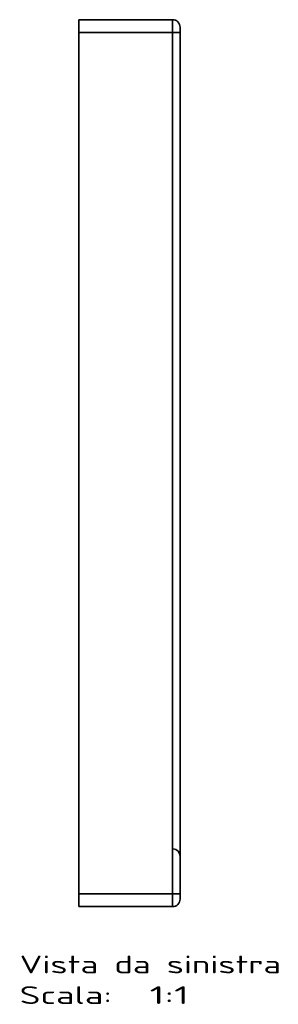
# Model space of a CAD drawing. Extents: x 244 to 1402, y -7 to 1434.
# Tile 5 of 6: x 1198 to 1402, y -7 to 770. Entities that reach past the tile are written whole.
import ezdxf
from ezdxf.enums import TextEntityAlignment as Align

# ---------------------------------------------------------------- set-up
doc = ezdxf.new("R2010")
doc.units = 0
doc.layers.get('0').update_dxf_attribs({"lineweight": 13})
doc.styles.get("Standard").update_dxf_attribs({"font": 'isocp.shx'})

# ---------------------------------------------------------------- blocks, each defined once
blk = doc.blocks.new('BLOCK34')
at = {"color": 7, "lineweight": 13}
for s, p, p2 in [('Vista da sinistra', (-70.66, -222.65), (135.79, -222.65)), ('Scala:', (-70.66, -246.84), (2.2, -246.84)), ('  1:1', (2.2, -246.84), (62.92, -246.84))]:
    blk.add_text(s, height=14, dxfattribs=at).set_placement(p, p2, align=Align.FIT)
blk = doc.blocks.new('BLOCK35')
at = {"color": 7, "lineweight": 35}
for p, q in [((50, 530), (-24, 530)), ((-24, 530), (50, 530)), ((50, 520), (-24, 520)), ((-24, 520), (-24, -160)), ((-24, 520), (50, 520)), ((-24, -160), (-24, 520)), ((50, 520), (50, -160)), ((50, -160), (50, 520)), ((56, -160), (56, 520)), ((56, 520), (56, -160)), ((-24, 0), (-24, 41.5)), ((-24, 41.44), (-24, 0)), ((-24, 0), (-24, 41.3)), ((-24, 31.5), (-24, 0)), ((-24, 0), (-24, -41.5)), ((-24, 0), (-24, -41.5)), ((-24, 0), (-24, -31.5)), ((-24, -160), (50, -160)), ((50, -160), (-24, -160)), ((50, -170), (-24, -170)), ((50, -170), (-24, -170)), ((-24, -170), (50, -170))]:
    blk.add_line(p, q, dxfattribs=at)
at = {"color": 7, "lineweight": 35, "ltscale": 0.25}
for p, q in [((-24, 520), (-24, 530)), ((-24, 520), (-24, 530)), ((50, 530), (50, 520)), ((50, 530), (50, 520)), ((-24, -170), (-24, -160)), ((-24, -170), (-24, -160)), ((50, -160), (50, -170)), ((50, -160), (50, -170))]:
    blk.add_line(p, q, dxfattribs=at)
at = {"color": 7, "lineweight": 35, "ltscale": 0.1}
for p, q in [((56, 520), (56, 524)), ((56, 524), (56, 520)), ((56, -164), (56, -160)), ((56, -160), (56, -164))]:
    blk.add_line(p, q, dxfattribs=at)
at = {"color": 7, "lineweight": 35, "ltscale": 0.15}
for p, q in [((50, 520), (56, 520)), ((50, 520), (56, 520)), ((56, -160), (50, -160)), ((56, -160), (50, -160))]:
    blk.add_line(p, q, dxfattribs=at)
at = {"color": 7, "lineweight": 35}
for centre, start, end in [((50, 524), 0, 90), ((50, 524), 0, 90), ((50, -130.4), 0.00002, 84.99998), ((50, -164), 270, 360), ((50, -164), 270, 360)]:
    blk.add_arc(centre, 6, start, end, dxfattribs=at)

msp = doc.modelspace()

# ---------------------------------------------------------------- block references
at = {"lineweight": 0}
for name in ['BLOCK35', 'BLOCK34']:
    msp.add_blockref(name, (1268.66, 240.5), dxfattribs=at)

doc.saveas('drawing.dxf')
